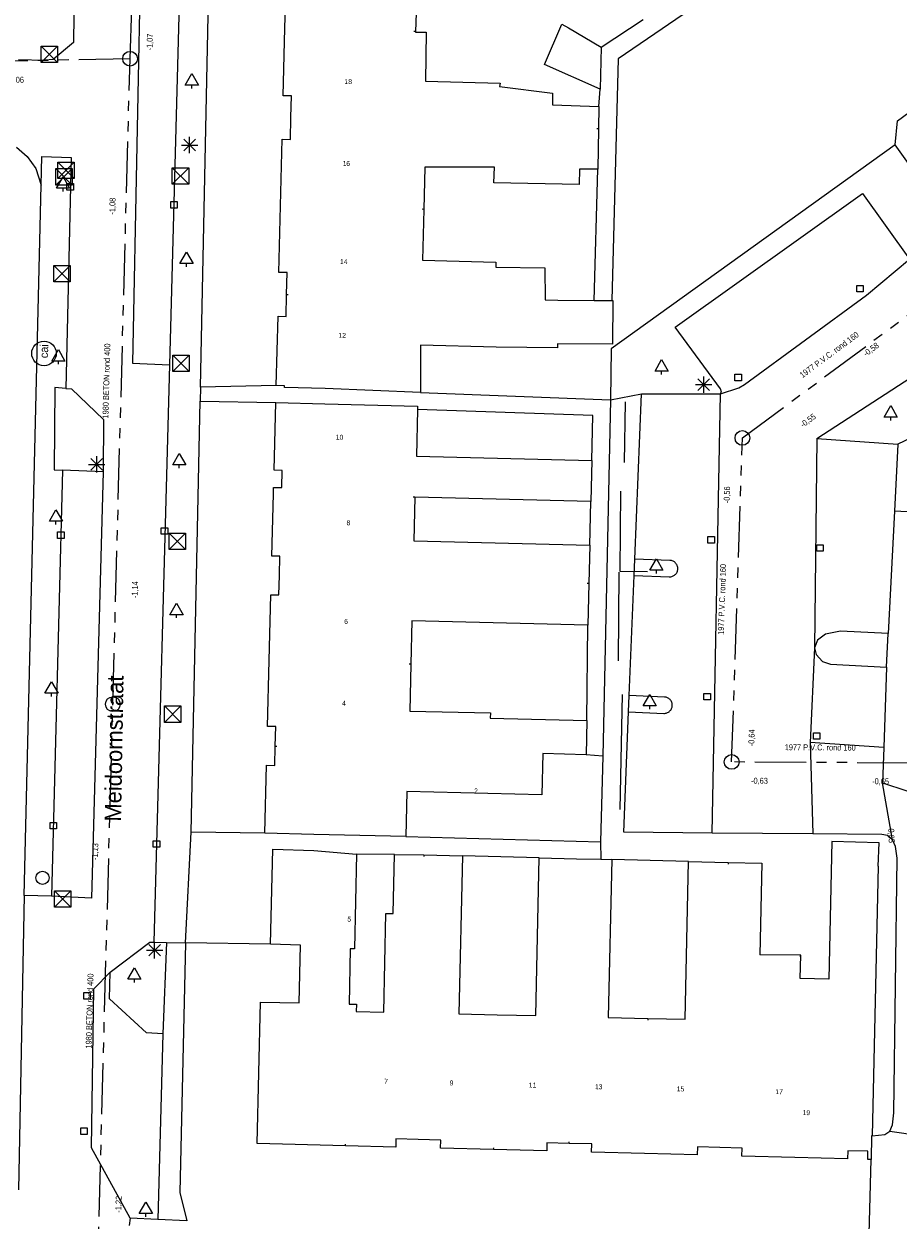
# Model space of a CAD drawing. Header units: millimetres. Extents: x 812 to 183790, y 13 to 580968.
# Tile 251 of 256: x 182831 to 182884, y 580369 to 580443. Entities that reach past the tile are written whole.
import ezdxf

# ---------------------------------------------------------------- set-up
doc = ezdxf.new("R2010")
doc.units = ezdxf.units.MM
doc.header["$LTSCALE"] = 5
for name, pattern in [('DGN1', [336.0003, 0, -336.0003]), ('DGN3', [672.0006, 448.0004, -224.0002]), ('PHANTOM2', [1.25, 0.625, -0.125, 0.125, -0.125, 0.125, -0.125])]:
    doc.linetypes.add(name, pattern=pattern)
for name, color, linetype, lineweight in [('(presentatie) Code LVGOHA (lijn of vlak) (zonder attributen) niet in de presentatietabel', 7, 'Continuous', 0), ('000 BOB begin', 252, 'Continuous', 13), ('000 BOB eind', 252, 'Continuous', 13), ('000 Specificaties_S', 252, 'Continuous', 13), ('046 GEMENGD STELSEL', 252, 'PHANTOM2', 0), ('afsluitpaal', 252, 'Continuous', 9), ('beheer openbare ruimte groenbeheer', 252, 'Continuous', 9), ('beheer openbare ruimte wegbeheer', 252, 'Continuous', 9), ('boom', 252, 'Continuous', 9), ('brandkraan -put', 252, 'Continuous', 9), ('cai-kast', 252, 'Continuous', 9), ('Hek overige scheiding', 252, 'Continuous', 9), ('hoofdgebouw', 252, 'Continuous', 9), ('huisnummerreeks BGT', 252, 'Continuous', 9), ('inspectie- rioolput', 252, 'Continuous', 9), ('kant verharding', 252, 'Continuous', 9), ('kolk', 252, 'Continuous', 9), ('lichtmast', 252, 'Continuous', 9), ('openbaar ruimte label', 252, 'Continuous', 9), ('sluitlijn', 252, 'DGN3', 9)]:
    doc.layers.add(name, color=color, linetype=linetype, lineweight=lineweight)
for name, color, linetype, lineweight, true_color in [('bijgebouw', 1, 'Continuous', 0, 0xff0000), ('dakrand', 1, 'Continuous', 0, 0xff0000), ('dakrand bijgebouw', 1, 'Continuous', 0, 0xff0000), ('scheidingsmuur', 1, 'DGN1', 13, 0xff0000)]:
    doc.layers.add(name, color=color, linetype=linetype, lineweight=lineweight, true_color=true_color)
doc.styles.add('Arial Narrow', font='Arial Narrow.shx')
doc.styles.add('Styledgn000', font='dgn000.shx')

# ---------------------------------------------------------------- blocks, each defined once
blk = doc.blocks.new('BOOM987')
at = {"layer": 'boom', "color": 251, "linetype": 'Continuous', "lineweight": 0, "true_color": 0x696969}
blk.add_line((0, -0.433), (0, -0.233), dxfattribs=at)
at = {"layer": 'boom', "color": 251, "linetype": 'Continuous', "lineweight": 0, "true_color": 0x696969, "flags": 128}
blk.add_lwpolyline([(-0.4, -0.233), (0, 0.467), (0.4, -0.233), (-0.4, -0.233)], dxfattribs=at)
blk = doc.blocks.new('SKOLK1321')
at = {"layer": 'kolk', "color": 251, "linetype": 'Continuous', "lineweight": 0, "true_color": 0x696969, "flags": 128}
blk.add_lwpolyline([(-0.2, 0.4), (0.2, 0.4), (0.2, 0), (-0.2, 0), (-0.2, 0.4)], dxfattribs=at)
blk = doc.blocks.new('HINDER389')
at = {"layer": 'afsluitpaal', "color": 251, "linetype": 'Continuous', "lineweight": 0, "true_color": 0x696969}
for p, q in [((-0.5, 0.5), (0.5, -0.5)), ((0.5, 0.5), (-0.5, -0.5))]:
    blk.add_line(p, q, dxfattribs=at)
at = {"layer": 'afsluitpaal', "color": 251, "linetype": 'Continuous', "lineweight": 0, "true_color": 0x696969, "flags": 128}
blk.add_lwpolyline([(-0.5, 0.5), (0.5, 0.5), (0.5, -0.5), (-0.5, -0.5), (-0.5, 0.5)], dxfattribs=at)
blk = doc.blocks.new('HINDER406')
at = {"layer": 'afsluitpaal', "color": 251, "linetype": 'Continuous', "lineweight": 0, "true_color": 0x696969}
for p, q in [((-0.5, 0.5), (0.5, -0.5)), ((0.5, 0.5), (-0.5, -0.5))]:
    blk.add_line(p, q, dxfattribs=at)
at = {"layer": 'afsluitpaal', "color": 251, "linetype": 'Continuous', "lineweight": 0, "true_color": 0x696969, "flags": 128}
blk.add_lwpolyline([(-0.5, 0.5), (0.5, 0.5), (0.5, -0.5), (-0.5, -0.5), (-0.5, 0.5)], dxfattribs=at)
blk = doc.blocks.new('BOOM1234')
at = {"layer": 'boom', "color": 251, "linetype": 'Continuous', "lineweight": 0, "true_color": 0x696969}
blk.add_line((0, -0.433), (0, -0.233), dxfattribs=at)
at = {"layer": 'boom', "color": 251, "linetype": 'Continuous', "lineweight": 0, "true_color": 0x696969, "flags": 128}
blk.add_lwpolyline([(-0.4, -0.233), (0, 0.467), (0.4, -0.233), (-0.4, -0.233)], dxfattribs=at)
blk = doc.blocks.new('SKOLK1587')
at = {"layer": 'kolk', "color": 251, "linetype": 'Continuous', "lineweight": 0, "true_color": 0x696969, "flags": 128}
blk.add_lwpolyline([(-0.2, 0.4), (0.2, 0.4), (0.2, 0), (-0.2, 0), (-0.2, 0.4)], dxfattribs=at)
blk = doc.blocks.new('HINDER430')
at = {"layer": 'afsluitpaal', "color": 251, "linetype": 'Continuous', "lineweight": 0, "true_color": 0x696969}
for p, q in [((-0.5, 0.5), (0.5, -0.5)), ((0.5, 0.5), (-0.5, -0.5))]:
    blk.add_line(p, q, dxfattribs=at)
at = {"layer": 'afsluitpaal', "color": 251, "linetype": 'Continuous', "lineweight": 0, "true_color": 0x696969, "flags": 128}
blk.add_lwpolyline([(-0.5, 0.5), (0.5, 0.5), (0.5, -0.5), (-0.5, -0.5), (-0.5, 0.5)], dxfattribs=at)
blk = doc.blocks.new('BOOM1374')
at = {"layer": 'boom', "color": 251, "linetype": 'Continuous', "lineweight": 0, "true_color": 0x696969}
blk.add_line((0, -0.433), (0, -0.233), dxfattribs=at)
at = {"layer": 'boom', "color": 251, "linetype": 'Continuous', "lineweight": 0, "true_color": 0x696969, "flags": 128}
blk.add_lwpolyline([(-0.4, -0.233), (0, 0.467), (0.4, -0.233), (-0.4, -0.233)], dxfattribs=at)
blk = doc.blocks.new('BOOM1479')
at = {"layer": 'boom', "color": 251, "linetype": 'Continuous', "lineweight": 0, "true_color": 0x696969}
blk.add_line((0, -0.433), (0, -0.233), dxfattribs=at)
at = {"layer": 'boom', "color": 251, "linetype": 'Continuous', "lineweight": 0, "true_color": 0x696969, "flags": 128}
blk.add_lwpolyline([(-0.4, -0.233), (0, 0.467), (0.4, -0.233), (-0.4, -0.233)], dxfattribs=at)
blk = doc.blocks.new('SKOLK1803')
at = {"layer": 'kolk', "color": 251, "linetype": 'Continuous', "lineweight": 0, "true_color": 0x696969, "flags": 128}
blk.add_lwpolyline([(-0.2, 0.4), (0.2, 0.4), (0.2, 0), (-0.2, 0), (-0.2, 0.4)], dxfattribs=at)
blk = doc.blocks.new('RIOOLP640')
at = {"layer": 'inspectie- rioolput', "color": 251, "linetype": 'Continuous', "lineweight": 0, "true_color": 0x696969}
blk.add_circle((0, 0), 0.9, dxfattribs=at)
blk = doc.blocks.new('SKOLK1855')
at = {"layer": 'kolk', "color": 251, "linetype": 'Continuous', "lineweight": 0, "true_color": 0x696969, "flags": 128}
blk.add_lwpolyline([(-0.2, 0.4), (0.2, 0.4), (0.2, 0), (-0.2, 0), (-0.2, 0.4)], dxfattribs=at)
blk = doc.blocks.new('CAITR143')
at = {"layer": 'cai-kast', "color": 251, "linetype": 'Continuous', "lineweight": 0, "true_color": 0x696969}
blk.add_circle((0.001, 0.023), 0.75, dxfattribs=at)
at = {"layer": 'cai-kast', "color": 251, "linetype": 'Continuous', "lineweight": 0, "true_color": 0x696969, "insert": (0.004, 0.16), "char_height": 0.5, "attachment_point": 5, "rotation": 88.628, "line_spacing_factor": 0.8, "style": 'Styledgn000'}
blk.add_mtext('{\\C251;cai}', dxfattribs=at)
blk = doc.blocks.new('LANTP890')
at = {"layer": 'lichtmast', "color": 251, "linetype": 'Continuous', "lineweight": 0, "true_color": 0x696969}
for p, q in [((-0.5, 0), (0.5, 0.001)), ((0.354, -0.354), (-0.354, 0.354)), ((-0.354, -0.354), (0.354, 0.354)), ((0, -0.5), (0, 0.5))]:
    blk.add_line(p, q, dxfattribs=at)
blk = doc.blocks.new('HINDER468')
at = {"layer": 'afsluitpaal', "color": 251, "linetype": 'Continuous', "lineweight": 0, "true_color": 0x696969}
for p, q in [((-0.5, 0.5), (0.5, -0.5)), ((0.5, 0.5), (-0.5, -0.5))]:
    blk.add_line(p, q, dxfattribs=at)
at = {"layer": 'afsluitpaal', "color": 251, "linetype": 'Continuous', "lineweight": 0, "true_color": 0x696969, "flags": 128}
blk.add_lwpolyline([(-0.5, 0.5), (0.5, 0.5), (0.5, -0.5), (-0.5, -0.5), (-0.5, 0.5)], dxfattribs=at)
blk = doc.blocks.new('BOOM1521')
at = {"layer": 'boom', "color": 251, "linetype": 'Continuous', "lineweight": 0, "true_color": 0x696969}
blk.add_line((0, -0.433), (0, -0.233), dxfattribs=at)
at = {"layer": 'boom', "color": 251, "linetype": 'Continuous', "lineweight": 0, "true_color": 0x696969, "flags": 128}
blk.add_lwpolyline([(-0.4, -0.233), (0, 0.467), (0.4, -0.233), (-0.4, -0.233)], dxfattribs=at)
blk = doc.blocks.new('BOOM1557')
at = {"layer": 'boom', "color": 251, "linetype": 'Continuous', "lineweight": 0, "true_color": 0x696969}
blk.add_line((0, -0.433), (0, -0.233), dxfattribs=at)
at = {"layer": 'boom', "color": 251, "linetype": 'Continuous', "lineweight": 0, "true_color": 0x696969, "flags": 128}
blk.add_lwpolyline([(-0.4, -0.233), (0, 0.467), (0.4, -0.233), (-0.4, -0.233)], dxfattribs=at)
blk = doc.blocks.new('BOOM1795')
at = {"layer": 'boom', "color": 251, "linetype": 'Continuous', "lineweight": 0, "true_color": 0x696969}
blk.add_line((0, -0.433), (0, -0.233), dxfattribs=at)
at = {"layer": 'boom', "color": 251, "linetype": 'Continuous', "lineweight": 0, "true_color": 0x696969, "flags": 128}
blk.add_lwpolyline([(-0.4, -0.233), (0, 0.467), (0.4, -0.233), (-0.4, -0.233)], dxfattribs=at)
blk = doc.blocks.new('SKOLK2265')
at = {"layer": 'kolk', "color": 251, "linetype": 'Continuous', "lineweight": 0, "true_color": 0x696969, "flags": 128}
blk.add_lwpolyline([(-0.2, 0.4), (0.2, 0.4), (0.2, 0), (-0.2, 0), (-0.2, 0.4)], dxfattribs=at)
blk = doc.blocks.new('BOOM1995')
at = {"layer": 'boom', "color": 251, "linetype": 'Continuous', "lineweight": 0, "true_color": 0x696969}
blk.add_line((0, -0.433), (0, -0.233), dxfattribs=at)
at = {"layer": 'boom', "color": 251, "linetype": 'Continuous', "lineweight": 0, "true_color": 0x696969, "flags": 128}
blk.add_lwpolyline([(-0.4, -0.233), (0, 0.467), (0.4, -0.233), (-0.4, -0.233)], dxfattribs=at)
blk = doc.blocks.new('RIOOLP838')
at = {"layer": 'inspectie- rioolput', "color": 251, "linetype": 'Continuous', "lineweight": 0, "true_color": 0x696969}
blk.add_circle((0, 0), 0.9, dxfattribs=at)
blk = doc.blocks.new('SKOLK2763')
at = {"layer": 'kolk', "color": 251, "linetype": 'Continuous', "lineweight": 0, "true_color": 0x696969, "flags": 128}
blk.add_lwpolyline([(-0.2, 0.4), (0.2, 0.4), (0.2, 0), (-0.2, 0), (-0.2, 0.4)], dxfattribs=at)
blk = doc.blocks.new('BOOM2200')
at = {"layer": 'boom', "color": 251, "linetype": 'Continuous', "lineweight": 0, "true_color": 0x696969}
blk.add_line((0, -0.433), (0, -0.233), dxfattribs=at)
at = {"layer": 'boom', "color": 251, "linetype": 'Continuous', "lineweight": 0, "true_color": 0x696969, "flags": 128}
blk.add_lwpolyline([(-0.4, -0.233), (0, 0.467), (0.4, -0.233), (-0.4, -0.233)], dxfattribs=at)
blk = doc.blocks.new('BOOM2220')
at = {"layer": 'boom', "color": 251, "linetype": 'Continuous', "lineweight": 0, "true_color": 0x696969}
blk.add_line((0, -0.433), (0, -0.233), dxfattribs=at)
at = {"layer": 'boom', "color": 251, "linetype": 'Continuous', "lineweight": 0, "true_color": 0x696969, "flags": 128}
blk.add_lwpolyline([(-0.4, -0.233), (0, 0.467), (0.4, -0.233), (-0.4, -0.233)], dxfattribs=at)
blk = doc.blocks.new('BOOM2342')
at = {"layer": 'boom', "color": 251, "linetype": 'Continuous', "lineweight": 0, "true_color": 0x696969}
blk.add_line((0, -0.433), (0, -0.233), dxfattribs=at)
at = {"layer": 'boom', "color": 251, "linetype": 'Continuous', "lineweight": 0, "true_color": 0x696969, "flags": 128}
blk.add_lwpolyline([(-0.4, -0.233), (0, 0.467), (0.4, -0.233), (-0.4, -0.233)], dxfattribs=at)
blk = doc.blocks.new('SKOLK2837')
at = {"layer": 'kolk', "color": 251, "linetype": 'Continuous', "lineweight": 0, "true_color": 0x696969, "flags": 128}
blk.add_lwpolyline([(-0.2, 0.4), (0.2, 0.4), (0.2, 0), (-0.2, 0), (-0.2, 0.4)], dxfattribs=at)
blk = doc.blocks.new('RIOOLP903')
at = {"layer": 'inspectie- rioolput', "color": 251, "linetype": 'Continuous', "lineweight": 0, "true_color": 0x696969}
blk.add_circle((0, 0), 0.9, dxfattribs=at)
blk = doc.blocks.new('SKOLK2866')
at = {"layer": 'kolk', "color": 251, "linetype": 'Continuous', "lineweight": 0, "true_color": 0x696969, "flags": 128}
blk.add_lwpolyline([(-0.2, 0.4), (0.2, 0.4), (0.2, 0), (-0.2, 0), (-0.2, 0.4)], dxfattribs=at)
blk = doc.blocks.new('SKOLK2881')
at = {"layer": 'kolk', "color": 251, "linetype": 'Continuous', "lineweight": 0, "true_color": 0x696969, "flags": 128}
blk.add_lwpolyline([(-0.2, 0.4), (0.2, 0.4), (0.2, 0), (-0.2, 0), (-0.2, 0.4)], dxfattribs=at)
blk = doc.blocks.new('RIOOLP921')
at = {"layer": 'inspectie- rioolput', "color": 251, "linetype": 'Continuous', "lineweight": 0, "true_color": 0x696969}
blk.add_circle((0, 0), 0.9, dxfattribs=at)
blk = doc.blocks.new('SKOLK3154')
at = {"layer": 'kolk', "color": 251, "linetype": 'Continuous', "lineweight": 0, "true_color": 0x696969, "flags": 128}
blk.add_lwpolyline([(-0.2, 0.4), (0.2, 0.4), (0.2, 0), (-0.2, 0), (-0.2, 0.4)], dxfattribs=at)
blk = doc.blocks.new('SKOLK3398')
at = {"layer": 'kolk', "color": 251, "linetype": 'Continuous', "lineweight": 0, "true_color": 0x696969, "flags": 128}
blk.add_lwpolyline([(-0.2, 0.4), (0.2, 0.4), (0.2, 0), (-0.2, 0), (-0.2, 0.4)], dxfattribs=at)
blk = doc.blocks.new('SKOLK3431')
at = {"layer": 'kolk', "color": 251, "linetype": 'Continuous', "lineweight": 0, "true_color": 0x696969, "flags": 128}
blk.add_lwpolyline([(-0.2, 0.4), (0.2, 0.4), (0.2, 0), (-0.2, 0), (-0.2, 0.4)], dxfattribs=at)
blk = doc.blocks.new('LANTP1504')
at = {"layer": 'lichtmast', "color": 251, "linetype": 'Continuous', "lineweight": 0, "true_color": 0x696969}
for p, q in [((-0.5, 0), (0.5, 0.001)), ((0.354, -0.354), (-0.354, 0.354)), ((-0.354, -0.354), (0.354, 0.354)), ((0, -0.5), (0, 0.5))]:
    blk.add_line(p, q, dxfattribs=at)
blk = doc.blocks.new('SKOLK3565')
at = {"layer": 'kolk', "color": 251, "linetype": 'Continuous', "lineweight": 0, "true_color": 0x696969, "flags": 128}
blk.add_lwpolyline([(-0.2, 0.4), (0.2, 0.4), (0.2, 0), (-0.2, 0), (-0.2, 0.4)], dxfattribs=at)
blk = doc.blocks.new('HINDER684')
at = {"layer": 'afsluitpaal', "color": 251, "linetype": 'Continuous', "lineweight": 0, "true_color": 0x696969}
for p, q in [((-0.5, 0.5), (0.5, -0.5)), ((0.5, 0.5), (-0.5, -0.5))]:
    blk.add_line(p, q, dxfattribs=at)
at = {"layer": 'afsluitpaal', "color": 251, "linetype": 'Continuous', "lineweight": 0, "true_color": 0x696969, "flags": 128}
blk.add_lwpolyline([(-0.5, 0.5), (0.5, 0.5), (0.5, -0.5), (-0.5, -0.5), (-0.5, 0.5)], dxfattribs=at)
blk = doc.blocks.new('HINDER698')
at = {"layer": 'afsluitpaal', "color": 251, "linetype": 'Continuous', "lineweight": 0, "true_color": 0x696969}
for p, q in [((-0.5, 0.5), (0.5, -0.5)), ((0.5, 0.5), (-0.5, -0.5))]:
    blk.add_line(p, q, dxfattribs=at)
at = {"layer": 'afsluitpaal', "color": 251, "linetype": 'Continuous', "lineweight": 0, "true_color": 0x696969, "flags": 128}
blk.add_lwpolyline([(-0.5, 0.5), (0.5, 0.5), (0.5, -0.5), (-0.5, -0.5), (-0.5, 0.5)], dxfattribs=at)
blk = doc.blocks.new('LANTP1668')
at = {"layer": 'lichtmast', "color": 251, "linetype": 'Continuous', "lineweight": 0, "true_color": 0x696969}
for p, q in [((-0.5, 0), (0.5, 0.001)), ((0.354, -0.354), (-0.354, 0.354)), ((-0.354, -0.354), (0.354, 0.354)), ((0, -0.5), (0, 0.5))]:
    blk.add_line(p, q, dxfattribs=at)
blk = doc.blocks.new('LANTP1700')
at = {"layer": 'lichtmast', "color": 251, "linetype": 'Continuous', "lineweight": 0, "true_color": 0x696969}
for p, q in [((-0.5, 0), (0.5, 0.001)), ((0.354, -0.354), (-0.354, 0.354)), ((-0.354, -0.354), (0.354, 0.354)), ((0, -0.5), (0, 0.5))]:
    blk.add_line(p, q, dxfattribs=at)
blk = doc.blocks.new('HINDER762')
at = {"layer": 'afsluitpaal', "color": 251, "linetype": 'Continuous', "lineweight": 0, "true_color": 0x696969}
for p, q in [((-0.5, 0.5), (0.5, -0.5)), ((0.5, 0.5), (-0.5, -0.5))]:
    blk.add_line(p, q, dxfattribs=at)
at = {"layer": 'afsluitpaal', "color": 251, "linetype": 'Continuous', "lineweight": 0, "true_color": 0x696969, "flags": 128}
blk.add_lwpolyline([(-0.5, 0.5), (0.5, 0.5), (0.5, -0.5), (-0.5, -0.5), (-0.5, 0.5)], dxfattribs=at)
blk = doc.blocks.new('HINDER769')
at = {"layer": 'afsluitpaal', "color": 251, "linetype": 'Continuous', "lineweight": 0, "true_color": 0x696969}
for p, q in [((-0.5, 0.5), (0.5, -0.5)), ((0.5, 0.5), (-0.5, -0.5))]:
    blk.add_line(p, q, dxfattribs=at)
at = {"layer": 'afsluitpaal', "color": 251, "linetype": 'Continuous', "lineweight": 0, "true_color": 0x696969, "flags": 128}
blk.add_lwpolyline([(-0.5, 0.5), (0.5, 0.5), (0.5, -0.5), (-0.5, -0.5), (-0.5, 0.5)], dxfattribs=at)
blk = doc.blocks.new('BRANDK326')
at = {"layer": 'brandkraan -put', "color": 251, "linetype": 'Continuous', "lineweight": 0, "true_color": 0x696969}
blk.add_circle((0, 0), 0.4, dxfattribs=at)
blk = doc.blocks.new('BOOM3448')
at = {"layer": 'boom', "color": 251, "linetype": 'Continuous', "lineweight": 0, "true_color": 0x696969}
blk.add_line((0, -0.433), (0, -0.233), dxfattribs=at)
at = {"layer": 'boom', "color": 251, "linetype": 'Continuous', "lineweight": 0, "true_color": 0x696969, "flags": 128}
blk.add_lwpolyline([(-0.4, -0.233), (0, 0.467), (0.4, -0.233), (-0.4, -0.233)], dxfattribs=at)
blk = doc.blocks.new('BOOM3466')
at = {"layer": 'boom', "color": 251, "linetype": 'Continuous', "lineweight": 0, "true_color": 0x696969}
blk.add_line((0, -0.433), (0, -0.233), dxfattribs=at)
at = {"layer": 'boom', "color": 251, "linetype": 'Continuous', "lineweight": 0, "true_color": 0x696969, "flags": 128}
blk.add_lwpolyline([(-0.4, -0.233), (0, 0.467), (0.4, -0.233), (-0.4, -0.233)], dxfattribs=at)
blk = doc.blocks.new('HINDER814')
at = {"layer": 'afsluitpaal', "color": 251, "linetype": 'Continuous', "lineweight": 0, "true_color": 0x696969}
for p, q in [((-0.5, 0.5), (0.5, -0.5)), ((0.5, 0.5), (-0.5, -0.5))]:
    blk.add_line(p, q, dxfattribs=at)
at = {"layer": 'afsluitpaal', "color": 251, "linetype": 'Continuous', "lineweight": 0, "true_color": 0x696969, "flags": 128}
blk.add_lwpolyline([(-0.5, 0.5), (0.5, 0.5), (0.5, -0.5), (-0.5, -0.5), (-0.5, 0.5)], dxfattribs=at)
blk = doc.blocks.new('BOOM3731')
at = {"layer": 'boom', "color": 251, "linetype": 'Continuous', "lineweight": 0, "true_color": 0x696969}
blk.add_line((0, -0.433), (0, -0.233), dxfattribs=at)
at = {"layer": 'boom', "color": 251, "linetype": 'Continuous', "lineweight": 0, "true_color": 0x696969, "flags": 128}
blk.add_lwpolyline([(-0.4, -0.233), (0, 0.467), (0.4, -0.233), (-0.4, -0.233)], dxfattribs=at)
blk = doc.blocks.new('SKOLK4729')
at = {"layer": 'kolk', "color": 251, "linetype": 'Continuous', "lineweight": 0, "true_color": 0x696969, "flags": 128}
blk.add_lwpolyline([(-0.2, 0.4), (0.2, 0.4), (0.2, 0), (-0.2, 0), (-0.2, 0.4)], dxfattribs=at)

msp = doc.modelspace()

# ---------------------------------------------------------------- linework, layer by layer
at = {"layer": '(presentatie) Code LVGOHA (lijn of vlak) (zonder attributen) niet in de presentatietabel', "color": 251, "lineweight": 0, "true_color": 0x696969}
for points in [[(182867.644, 580419.459), (182867.57, 580415.746)], [(182867.239, 580409.044), (182867.204, 580403.627)], [(182867.448, 580401.575), (182867.301, 580394.539)]]:
    msp.add_lwpolyline(points, dxfattribs=at)
at = {"layer": '(presentatie) Code LVGOHA (lijn of vlak) (zonder attributen) niet in de presentatietabel', "color": 251, "lineweight": 0, "true_color": 0x696969, "flags": 128}
msp.add_lwpolyline([(182867.35, 580413.987), (182867.301, 580409.1), (182868.998, 580409.093)], dxfattribs=at)
at = {"layer": '046 GEMENGD STELSEL', "flags": 128}
for points in [[(182837.393, 580440.403), (182837.932, 580456.638)], [(182837.393, 580440.403), (182779.911, 580439.298)], [(182836.341, 580400.981), (182837.393, 580440.403)], [(182874.798, 580417.247), (182886.498, 580425.929)], [(182874.139, 580397.454), (182874.798, 580417.247)], [(182835.337, 580363.44), (182836.341, 580400.981)], [(182884.939, 580397.387), (182874.139, 580397.454)]]:
    msp.add_lwpolyline(points, dxfattribs=at)
at = {"layer": 'beheer openbare ruimte groenbeheer', "color": 251, "lineweight": 0, "true_color": 0x696969}
msp.add_lwpolyline([(182866.745, 580419.563), (182868.632, 580419.934)], dxfattribs=at)
at = {"layer": 'beheer openbare ruimte wegbeheer', "color": 251, "lineweight": 0, "true_color": 0x696969, "flags": 128}
for points in [[(182840.521, 580448.385), (182838.063, 580448.472), (182837.551, 580421.811), (182839.802, 580421.71)], [(182873.461, 580419.942), (182874.581, 580420.295), (182874.917, 580420.511), (182882.374, 580425.956), (182885.008, 580428.159)], [(182879.351, 580417.202), (182886.588, 580421.921), (182890.166, 580424.228)], [(182835.754, 580415.177), (182835.036, 580389.137), (182832.604, 580389.259)], [(182837.404, 580369.594), (182835.044, 580373.877), (182835.189, 580383.585), (182836.173, 580384.615)]]:
    msp.add_lwpolyline(points, dxfattribs=at)
at = {"layer": 'beheer openbare ruimte wegbeheer', "color": 251, "lineweight": 0, "true_color": 0x696969}
for points in [[(182830.57, 580440.357), (182832.18, 580440.309)], [(182872.951, 580393.111), (182873.461, 580419.942)], [(182879.351, 580417.202), (182879.207, 580404.43)], [(182879.351, 580417.202), (182884.298, 580416.867)], [(182879.207, 580404.43), (182878.931, 580398.647)], [(182878.931, 580398.647), (182879.099, 580393.052)], [(182883.429, 580398.338), (182878.931, 580398.647)], [(182883.958, 580392.694), (182883.358, 580396.183)], [(182839.403, 580380.842), (182839.091, 580369.512)], [(182883.791, 580374.905), (182887.463, 580374.376)]]:
    msp.add_lwpolyline(points, dxfattribs=at)
at = {"layer": 'bijgebouw', "color": 251, "lineweight": 0, "true_color": 0x696969}
msp.add_lwpolyline([(182863.76, 580442.51), (182864.179, 580442.295)], dxfattribs=at)
at = {"layer": 'dakrand', "color": 251, "lineweight": 0, "true_color": 0x696969}
for points in [[(182866.013, 580436.116), (182865.956, 580433.656)], [(182862.743, 580425.67), (182863.523, 580425.658)], [(182863.523, 580425.658), (182865.746, 580425.643)], [(182865.746, 580425.643), (182866.813, 580425.635)], [(182853.467, 580388.186), (182853.551, 580391.806)], [(182853.551, 580391.806), (182855.335, 580391.769)], [(182878.321, 580385.646), (182875.857, 580385.67)]]:
    msp.add_lwpolyline(points, dxfattribs=at)
at = {"layer": 'dakrand', "color": 251, "lineweight": 0, "true_color": 0x696969, "flags": 128}
for points in [[(182865.956, 580433.656), (182864.84, 580433.658), (182864.818, 580432.72), (182859.621, 580432.816), (182859.65, 580433.775)], [(182866.813, 580425.635), (182866.883, 580425.635), (182866.865, 580422.971), (182863.505, 580422.994)], [(182863.505, 580422.994), (182863.503, 580422.745), (182859.754, 580422.797)], [(182883.088, 580391.088), (182883.147, 580392.505), (182880.255, 580392.587), (182880.078, 580384.188), (182878.331, 580384.221), (182878.373, 580385.646), (182878.321, 580385.646)]]:
    msp.add_lwpolyline(points, dxfattribs=at)
at = {"layer": 'dakrand bijgebouw', "color": 251, "lineweight": 0, "true_color": 0x696969, "flags": 128}
msp.add_lwpolyline([(182866.115, 580438.539), (182862.699, 580440.058), (182863.76, 580442.51)], dxfattribs=at)
at = {"layer": 'dakrand bijgebouw', "color": 251, "lineweight": 0, "true_color": 0x696969}
for points in [[(182864.179, 580442.295), (182866.172, 580441.113)], [(182866.172, 580441.113), (182866.115, 580438.539)]]:
    msp.add_lwpolyline(points, dxfattribs=at)
at = {"layer": 'Hek overige scheiding', "color": 251, "lineweight": 0, "true_color": 0x696969, "flags": 128}
msp.add_lwpolyline([(182884.128, 580435.141), (182866.78, 580422.682), (182866.745, 580419.563)], dxfattribs=at)
at = {"layer": 'Hek overige scheiding', "color": 251, "lineweight": 0, "true_color": 0x696969}
for points in [[(182883.59, 580403.234), (182883.693, 580405.3)], [(182866.268, 580397.813), (182866.135, 580392.582)], [(182871.509, 580391.368), (182866.81, 580391.49)]]:
    msp.add_lwpolyline(points, dxfattribs=at)
at = {"layer": 'hoofdgebouw', "color": 251, "lineweight": 0, "true_color": 0x696969, "flags": 128}
for points in [[(182846.855, 580442.27), (182846.96, 580446.39), (182847.45, 580446.38), (182847.5, 580448.02), (182847.05, 580448.03)], [(182856.101, 580445.675), (182854.92, 580444.88), (182854.825, 580442.067)], [(182847.22, 580436.81), (182847.25, 580438.14), (182846.75, 580438.15), (182846.855, 580442.27)], [(182854.825, 580442.067), (182854.824, 580442.036), (182855.484, 580442.025), (182855.437, 580439.027), (182860.009, 580438.905), (182859.955, 580438.702), (182863.201, 580438.295), (182863.19, 580437.584), (182866.034, 580437.488)], [(182846.59, 580431.42), (182846.69, 580435.49), (182847.19, 580435.48), (182847.22, 580436.81)], [(182859.65, 580433.775), (182855.405, 580433.793), (182855.341, 580431.205)], [(182846.955, 580426.005), (182846.99, 580427.34), (182846.49, 580427.35), (182846.59, 580431.42)], [(182855.341, 580431.205), (182855.264, 580428.103), (182859.734, 580427.981), (182859.729, 580427.677), (182862.727, 580427.629), (182862.743, 580425.67)], [(182846.32, 580420.44), (182846.43, 580424.68), (182846.92, 580424.67), (182846.955, 580426.005)], [(182859.754, 580422.797), (182855.131, 580422.92), (182855.136, 580420.023)], [(182849.32, 580420.27), (182846.82, 580420.33), (182846.82, 580420.43), (182846.32, 580420.44)], [(182846.15, 580413.835), (182846.16, 580414.22), (182846.66, 580414.21), (182846.69, 580415.26), (182846.19, 580415.27), (182846.29, 580419.4)], [(182849.29, 580419.32), (182854.958, 580419.18), (182854.953, 580418.978)], [(182854.953, 580418.978), (182854.883, 580416.136), (182865.602, 580415.872)], [(182846.52, 580408.835), (182846.55, 580410.02), (182846.05, 580410.03), (182846.15, 580413.835)], [(182854.792, 580413.622), (182854.726, 580410.955), (182865.479, 580410.69)], [(182845.89, 580403.645), (182845.99, 580407.67), (182846.49, 580407.65), (182846.52, 580408.835)], [(182865.359, 580405.812), (182854.609, 580406.077), (182854.544, 580403.43)], [(182846.26, 580398.425), (182846.29, 580399.61), (182845.79, 580399.62), (182845.89, 580403.645)], [(182854.544, 580403.43), (182854.473, 580400.564), (182859.401, 580400.443), (182859.394, 580400.135), (182865.297, 580399.99)], [(182845.62, 580393.11), (182845.73, 580397.25), (182846.23, 580397.24), (182846.26, 580398.425)], [(182862.598, 580397.961), (182862.536, 580395.448), (182854.305, 580395.651), (182854.237, 580392.892)], [(182845.97, 580386.32), (182846.11, 580392.12), (182848.61, 580392.05)], [(182851.233, 580391.826), (182851.105, 580386.033), (182850.846, 580386.039), (182850.772, 580382.66)], [(182857.691, 580391.717), (182857.478, 580382.06), (182859.817, 580382.008)], [(182859.817, 580382.008), (182862.177, 580381.956), (182862.39, 580391.588)], [(182866.81, 580391.49), (182866.597, 580381.841), (182869.027, 580381.787)], [(182869.027, 580381.787), (182871.296, 580381.737), (182871.509, 580391.368)], [(182873.925, 580391.315), (182875.98, 580391.27), (182875.857, 580385.67)], [(182850.772, 580382.66), (182851.217, 580382.65), (182851.207, 580382.2), (182852.891, 580382.163), (182853.024, 580388.196), (182853.467, 580388.186)], [(182850.547, 580374.01), (182845.15, 580374.15), (182845.36, 580382.78), (182847.72, 580382.73), (182847.81, 580386.27), (182845.97, 580386.32)], [(182855, 580374.395), (182853.63, 580374.43), (182853.62, 580373.93), (182850.547, 580374.01)], [(182859.6, 580373.775), (182856.36, 580373.86), (182856.37, 580374.36), (182855, 580374.395)], [(182864.22, 580374.155), (182862.85, 580374.19), (182862.84, 580373.69), (182859.6, 580373.775)], [(182868.81, 580373.535), (182865.58, 580373.62), (182865.59, 580374.12), (182864.22, 580374.155)], [(182882.725, 580374.608), (182882.683, 580374.609), (182882.652, 580373.163)], [(182873.415, 580373.91), (182872.05, 580373.95), (182872.04, 580373.45), (182868.81, 580373.535)], [(182877.995, 580373.285), (182874.77, 580373.37), (182874.78, 580373.87), (182873.415, 580373.91)], [(182882.652, 580373.163), (182882.45, 580373.17), (182882.46, 580373.67), (182881.23, 580373.7), (182881.22, 580373.2), (182877.995, 580373.285)]]:
    msp.add_lwpolyline(points, dxfattribs=at)
at = {"layer": 'hoofdgebouw', "color": 251, "lineweight": 0, "true_color": 0x696969}
for points in [[(182866.034, 580437.488), (182866.013, 580436.116)], [(182855.136, 580420.023), (182849.32, 580420.27)], [(182846.29, 580419.4), (182849.29, 580419.32)], [(182865.602, 580415.872), (182865.54, 580413.357)], [(182865.54, 580413.357), (182854.792, 580413.622)], [(182865.479, 580410.69), (182865.422, 580408.357)], [(182865.422, 580408.357), (182865.359, 580405.812)], [(182865.297, 580399.99), (182865.246, 580397.896)], [(182865.246, 580397.896), (182862.598, 580397.961)], [(182848.62, 580393.03), (182845.62, 580393.11)], [(182854.237, 580392.892), (182848.62, 580393.03)], [(182848.61, 580392.05), (182851.233, 580391.826)], [(182855.335, 580391.769), (182857.691, 580391.717)], [(182862.39, 580391.588), (182864.663, 580391.538)], [(182864.663, 580391.538), (182866.145, 580391.505)], [(182866.145, 580391.505), (182866.81, 580391.49)], [(182871.509, 580391.368), (182873.925, 580391.315)], [(182883.088, 580391.088), (182882.725, 580374.608)]]:
    msp.add_lwpolyline(points, dxfattribs=at)
at = {"layer": 'kant verharding', "color": 251, "lineweight": 0, "true_color": 0x696969, "flags": 128}
for points in [[(182856.38, 580481.71), (182859.253, 580477.512), (182860.276, 580476.017), (182859.289, 580475.337), (182858.466, 580474.771), (182841.675, 580463.207), (182840.077, 580462.069), (182838.42, 580460.474), (182836.026, 580457.622), (182835.286, 580456.162), (182834.314, 580453.283), (182834.141, 580452.219), (182834.038, 580449.577), (182833.929, 580441.394), (182832.689, 580440.351), (182832.18, 580440.309)], [(182850.807, 580453.464), (182847.843, 580457.569), (182845.654, 580456.115), (182844.775, 580455.369), (182844.049, 580454.621), (182843.215, 580453.569), (182842.791, 580452.662), (182842.327, 580449.774), (182842.276, 580448.453), (182840.676, 580448.483), (182840.521, 580448.385), (182839.802, 580421.71), (182838.851, 580386.446)], [(182872.973, 580444.354), (182867.203, 580440.398), (182866.813, 580425.635)], [(182886.36, 580433.989), (182888.413, 580430.737), (182887.591, 580430.296), (182884.128, 580435.141), (182884.259, 580436.613), (182885.655, 580437.637)], [(182830.449, 580435.005), (182831.099, 580434.433), (182831.644, 580433.711), (182831.967, 580432.674), (182832.001, 580434.426), (182833.792, 580434.381), (182833.465, 580420.272), (182832.805, 580420.318), (182832.757, 580415.286), (182833.265, 580415.268), (182832.604, 580389.259), (182830.927, 580389.292), (182830.575, 580371.314)], [(182882.725, 580374.608), (182883.505, 580374.706), (182883.791, 580374.905), (182883.966, 580375.292), (182884.039, 580376.018), (182884.241, 580391.57), (182884.154, 580392.284), (182883.958, 580392.694), (182883.658, 580392.954), (182883.304, 580393.012), (182879.099, 580393.052), (182872.951, 580393.111), (182867.549, 580393.162), (182867.846, 580400.506), (182869.992, 580400.419), (182870.041, 580400.42), (182870.09, 580400.425), (182870.138, 580400.435), (182870.185, 580400.449), (182870.23, 580400.469), (182870.273, 580400.492), (182870.314, 580400.519), (182870.351, 580400.551), (182870.386, 580400.586), (182870.417, 580400.624), (182870.443, 580400.665), (182870.466, 580400.709), (182870.485, 580400.754), (182870.498, 580400.801), (182870.508, 580400.849), (182870.512, 580400.898), (182870.512, 580400.947), (182870.507, 580400.996), (182870.497, 580401.044), (182870.482, 580401.091), (182870.463, 580401.136), (182870.439, 580401.179), (182870.412, 580401.22), (182870.38, 580401.257), (182870.345, 580401.292), (182870.307, 580401.323), (182870.266, 580401.349), (182870.223, 580401.372), (182870.177, 580401.391), (182870.13, 580401.404), (182870.082, 580401.414), (182870.033, 580401.418), (182867.886, 580401.505), (182868.184, 580408.849), (182870.331, 580408.762), (182870.38, 580408.763), (182870.429, 580408.768), (182870.477, 580408.778), (182870.524, 580408.792), (182870.569, 580408.812), (182870.612, 580408.835), (182870.653, 580408.863), (182870.69, 580408.894), (182870.724, 580408.929), (182870.755, 580408.968), (182870.782, 580409.008), (182870.805, 580409.052), (182870.823, 580409.097), (182870.837, 580409.144), (182870.846, 580409.193), (182870.851, 580409.242), (182870.85, 580409.291), (182870.845, 580409.339), (182870.835, 580409.388), (182870.82, 580409.434), (182870.801, 580409.479), (182870.778, 580409.523), (182870.75, 580409.563), (182870.719, 580409.601), (182870.683, 580409.635), (182870.645, 580409.666), (182870.604, 580409.693), (182870.561, 580409.716), (182870.515, 580409.734), (182870.468, 580409.748), (182870.42, 580409.757), (182870.371, 580409.761), (182868.224, 580409.848), (182868.632, 580419.934), (182873.461, 580419.942), (182873.514, 580420.043), (182873.467, 580420.247), (182870.695, 580424.012), (182882.139, 580432.18), (182885.008, 580428.159)], [(182833.465, 580420.272), (182833.82, 580420.248), (182835.766, 580418.38), (182835.754, 580415.177), (182833.265, 580415.268)], [(182865.602, 580415.872), (182865.659, 580418.618), (182854.953, 580418.978)], [(182887.06, 580415.079), (182885.488, 580417.437), (182884.298, 580416.867), (182884.084, 580412.773)], [(182887.197, 580407.951), (182886.876, 580407.985), (182887.518, 580412.593), (182884.084, 580412.773), (182883.693, 580405.3), (182880.789, 580405.437), (182879.868, 580405.267), (182879.377, 580404.898), (182879.207, 580404.43), (182879.296, 580404.009), (182879.691, 580403.598), (182880.182, 580403.428), (182883.59, 580403.234), (182883.429, 580398.338), (182883.358, 580396.183), (182886.315, 580395.195), (182889.027, 580394.288)], [(182839.615, 580386.432), (182839.403, 580380.842), (182838.388, 580380.912), (182836.141, 580382.989), (182836.173, 580384.615), (182838.598, 580386.45), (182838.851, 580386.446), (182839.615, 580386.432), (182840.782, 580386.411), (182840.433, 580371.163), (182840.857, 580369.426), (182839.091, 580369.512), (182837.404, 580369.594), (182837.344, 580369.138)], [(182882.492, 580367.1), (182882.652, 580373.163)]]:
    msp.add_lwpolyline(points, dxfattribs=at)
at = {"layer": 'kant verharding', "color": 251, "lineweight": 0, "true_color": 0x696969}
for points in [[(182846.32, 580420.44), (182841.701, 580420.35), (182842.259, 580447.996)], [(182866.172, 580441.113), (182868.724, 580442.809)], [(182866.034, 580437.488), (182866.115, 580438.539)], [(182865.746, 580425.643), (182865.956, 580433.656)], [(182830.927, 580389.292), (182831.967, 580432.674)], [(182845.62, 580393.11), (182841.118, 580393.163), (182841.684, 580419.486), (182846.29, 580419.4)], [(182855.136, 580420.023), (182866.745, 580419.563), (182866.268, 580397.813), (182865.246, 580397.896)], [(182865.479, 580410.69), (182865.54, 580413.357)], [(182868.184, 580408.849), (182868.224, 580409.848)], [(182865.297, 580399.99), (182865.359, 580405.812)], [(182867.846, 580400.506), (182867.886, 580401.505)], [(182854.237, 580392.892), (182866.135, 580392.582), (182866.145, 580391.505)], [(182853.551, 580391.806), (182851.233, 580391.826)], [(182862.39, 580391.588), (182857.691, 580391.717)], [(182845.97, 580386.32), (182840.782, 580386.411)]]:
    msp.add_lwpolyline(points, dxfattribs=at)
at = {"layer": 'scheidingsmuur', "color": 251, "lineweight": 0, "ltscale": 0.1, "true_color": 0x696969}
for points in [[(182854.825, 580442.067), (182846.855, 580442.27)], [(182855.341, 580431.205), (182846.59, 580431.42)], [(182854.792, 580413.622), (182846.15, 580413.835)], [(182865.422, 580408.357), (182846.52, 580408.835)], [(182854.544, 580403.43), (182845.89, 580403.645)], [(182864.22, 580374.155), (182864.663, 580391.538)], [(182873.925, 580391.315), (182873.415, 580373.91)], [(182878.321, 580385.646), (182877.995, 580373.285)], [(182850.547, 580374.01), (182850.772, 580382.66)], [(182859.6, 580373.775), (182859.817, 580382.008)], [(182869.027, 580381.787), (182868.81, 580373.535)]]:
    msp.add_lwpolyline(points, dxfattribs=at)
at = {"layer": 'scheidingsmuur', "color": 251, "lineweight": 0, "ltscale": 0.1, "true_color": 0x696969, "flags": 128}
for points in [[(182866.013, 580436.116), (182859.915, 580436.212), (182859.922, 580436.523), (182847.22, 580436.81)], [(182846.955, 580426.005), (182859.801, 580425.668), (182859.796, 580425.49), (182862.744, 580425.494), (182862.743, 580425.67)], [(182846.26, 580398.425), (182862.599, 580398.011), (182862.598, 580397.961)], [(182855.335, 580391.769), (182855.255, 580388.147), (182855.351, 580388.145), (182855, 580374.395)]]:
    msp.add_lwpolyline(points, dxfattribs=at)
at = {"layer": 'sluitlijn', "color": 251, "lineweight": 0, "true_color": 0x696969}
for points in [[(182841.701, 580420.35), (182841.684, 580419.486)], [(182840.782, 580386.411), (182841.118, 580393.163)]]:
    msp.add_lwpolyline(points, dxfattribs=at)

# ---------------------------------------------------------------- block references
at = {"color": 251, "linetype": 'Continuous', "lineweight": 0, "true_color": 0x696969}
for name, p in [('HINDER406', (182832.465, 580440.675)), ('BOOM3466', (182841.169, 580439.029)), ('LANTP1668', (182841.029, 580435.132)), ('HINDER762', (182833.472, 580433.595)), ('HINDER468', (182833.362, 580433.192)), ('HINDER684', (182840.474, 580433.247)), ('BOOM1795', (182833.303, 580432.724)), ('SKOLK1803', (182833.731, 580432.383)), ('SKOLK2837', (182840.078, 580431.288)), ('BOOM1374', (182840.84, 580428.122)), ('HINDER430', (182833.231, 580427.279)), ('SKOLK2265', (182881.977, 580426.162)), ('CAITR143', (182832.136, 580422.383)), ('BOOM2200', (182833.014, 580422.173)), ('HINDER814', (182840.496, 580421.809)), ('BOOM1557', (182869.86, 580421.558)), ('LANTP1700', (182872.432, 580420.498)), ('SKOLK4729', (182874.533, 580420.74)), ('BOOM2220', (182883.854, 580418.748)), ('LANTP1504', (182835.355, 580415.625)), ('BOOM1521', (182840.401, 580415.835)), ('BOOM1234', (182832.865, 580412.386)), ('SKOLK2881', (182833.16, 580411.103)), ('SKOLK3398', (182839.496, 580411.358)), ('HINDER389', (182840.284, 580410.937)), ('SKOLK2763', (182872.886, 580410.826)), ('SKOLK1855', (182879.532, 580410.32)), ('BOOM3448', (182869.545, 580409.398)), ('BOOM3731', (182840.231, 580406.679)), ('BOOM987', (182832.592, 580401.887)), ('BOOM2342', (182869.137, 580401.108)), ('SKOLK3154', (182872.648, 580401.241)), ('HINDER769', (182839.994, 580400.37)), ('SKOLK1587', (182879.334, 580398.84)), ('SKOLK3431', (182832.709, 580393.359)), ('SKOLK2866', (182839.002, 580392.244)), ('BRANDK326', (182832.044, 580390.372)), ('HINDER698', (182833.285, 580389.088)), ('LANTP890', (182838.894, 580385.956)), ('BOOM1995', (182837.66, 580384.416)), ('SKOLK1321', (182834.764, 580382.96)), ('SKOLK3565', (182834.583, 580374.706)), ('BOOM1479', (182838.356, 580370.096))]:
    msp.add_blockref(name, p, dxfattribs=at)
at = {"color": 251, "linetype": 'Continuous', "lineweight": 0, "true_color": 0x696969, "xscale": 0.5, "yscale": 0.5}
for name, p in [('RIOOLP640', (182837.393, 580440.403)), ('RIOOLP921', (182874.798, 580417.247)), ('RIOOLP838', (182836.341, 580400.981)), ('RIOOLP903', (182874.139, 580397.454))]:
    msp.add_blockref(name, p, dxfattribs=at)

# ---------------------------------------------------------------- texts
at = {"layer": '000 BOB begin', "char_height": 0.36, "attachment_point": 5, "line_spacing_factor": 0.6, "style": 'Arial Narrow'}
for s, insert, rotation in [('-1,07', (182838.627, 580441.427), 88.2355), ('-1,06', (182830.398, 580439.083), 1.14592), ('-0,55', (182878.823, 580418.284), 36.6693), ('-1,14', (182837.721, 580407.973), 88.2355), ('-0,64', (182875.388, 580398.923), 88.2355), ('-0,65', (182883.237, 580396.237), 359.42704), ('-1,22', (182836.717, 580370.432), 88.2355)]:
    msp.add_mtext(s, dxfattribs=dict(at, insert=insert, rotation=rotation))
at = {"layer": '000 BOB eind', "char_height": 0.36, "attachment_point": 5, "line_spacing_factor": 0.6, "style": 'Arial Narrow'}
for s, insert, rotation in [('-1,08', (182836.346, 580431.401), 88.2355), ('-0,58', (182882.673, 580422.625), 36.6693), ('-0,56', (182873.882, 580413.768), 88.2355), ('-0,63', (182875.837, 580396.271), 359.42704), ('-0,65', (182883.862, 580393.022), 271.7645), ('-1,13', (182835.294, 580391.979), 88.2355)]:
    msp.add_mtext(s, dxfattribs=dict(at, insert=insert, rotation=rotation))
at = {"layer": '000 Specificaties_S', "char_height": 0.36, "attachment_point": 5, "line_spacing_factor": 0.6, "style": 'Arial Narrow'}
for s, insert, rotation in [('1977 P.V.C. rond 160', (182880.1, 580422.323), 36.57731), ('1980 BETON rond 400', (182835.951, 580420.721), 88.47139), ('1977 P.V.C. rond 160', (182873.552, 580407.379), 88.09306), ('1977 P.V.C. rond 160', (182879.548, 580398.337), 359.64456), ('1980 BETON rond 400', (182834.923, 580382.239), 88.46804)]:
    msp.add_mtext(s, dxfattribs=dict(at, insert=insert, rotation=rotation))
at = {"layer": 'huisnummerreeks BGT', "color": 251, "linetype": 'Continuous', "lineweight": 0, "true_color": 0x696969, "char_height": 0.3, "attachment_point": 5, "line_spacing_factor": 0.8, "style": 'Styledgn000'}
for s, insert, rotation in [('{\\C251;18}', (182850.719, 580439.007), 358.5), ('{\\C251;16}', (182850.601, 580434.009), 358.6), ('{\\C251;14}', (182850.451, 580428.013), 358.6), ('{\\C251;12}', (182850.35, 580423.51), 358.6), ('{\\C251;10}', (182850.189, 580417.286), 358.7), ('{\\C251;8}', (182850.731, 580412.057), 358.6), ('{\\C251;6}', (182850.586, 580406.035), 358.6), ('{\\C251;4}', (182850.46, 580401.039), 358.6), ('{\\C251;2}', (182858.523, 580395.681), 358.6), ('{\\C251;5}', (182850.782, 580387.85), 355.2), ('{\\C251;7}', (182853.033, 580377.946), 358.5), ('{\\C251;9}', (182857.03, 580377.843), 358.5), ('{\\C251;11}', (182861.975, 580377.715), 358.5), ('{\\C251;13}', (182866.018, 580377.61), 358.5), ('{\\C251;15}', (182871.014, 580377.478), 358.5), ('{\\C251;17}', (182877.043, 580377.311), 358.5), ('{\\C251;19}', (182878.704, 580376.028), 358.7)]:
    msp.add_mtext(s, dxfattribs=dict(at, insert=insert, rotation=rotation))
at = {"layer": 'openbaar ruimte label', "color": 251, "linetype": 'Continuous', "lineweight": 0, "true_color": 0x696969, "insert": (182836.428, 580398.271), "char_height": 1, "attachment_point": 5, "rotation": 89, "line_spacing_factor": 0.8, "style": 'Styledgn000'}
msp.add_mtext('{\\C251;Meidoornstraat}', dxfattribs=at)

doc.saveas('drawing.dxf')
